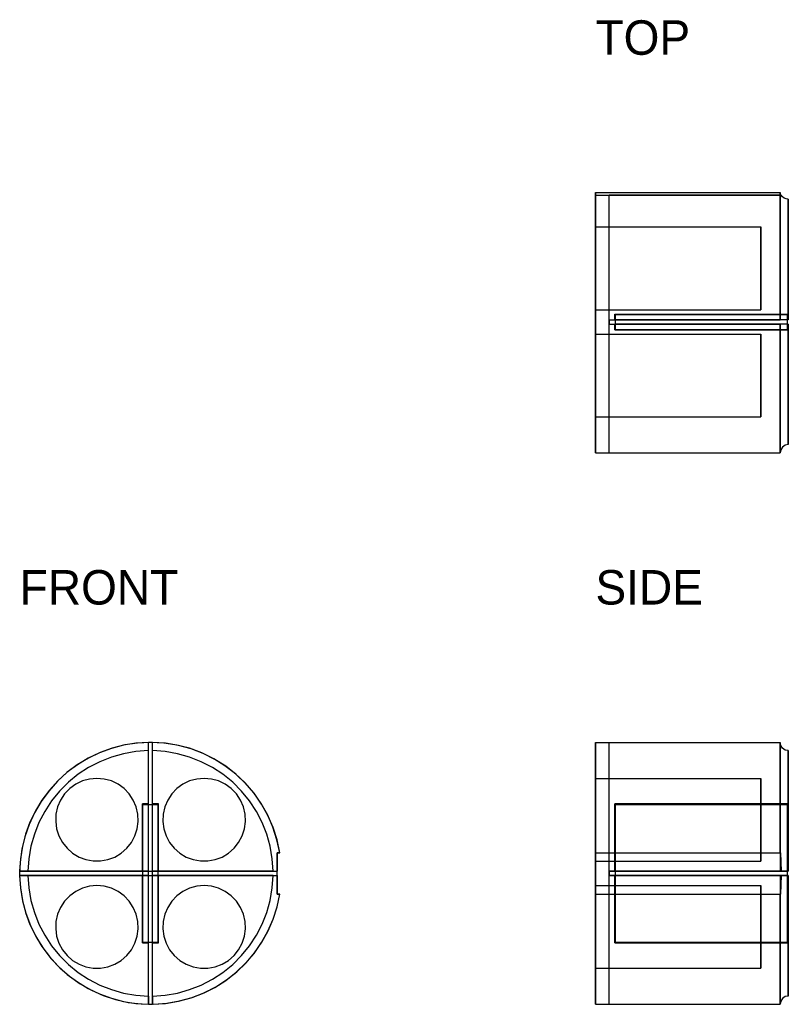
# Model space of a CAD drawing. Header units: metres. Extents: x -19 to 187, y -19 to 124.
# Tile 1 of 2: x -19 to 93, y -19 to 124. Entities that reach past the tile are written whole.
import ezdxf

# ---------------------------------------------------------------- set-up
doc = ezdxf.new("R2010")
doc.units = ezdxf.units.M
for name, color, linetype in [('HIDDEN', 8, 'Continuous'), ('TEXT', 3, 'Continuous'), ('VISIBLE', 7, 'Continuous')]:
    doc.layers.add(name, color=color, linetype=linetype)

msp = doc.modelspace()

# ---------------------------------------------------------------- linework, layer by layer
at = {"layer": 'HIDDEN'}
for points in [[(64.6, 98.76), (91.4, 98.76)], [(64.6, 61), (64.6, 61.43), (64.6, 62.7), (64.6, 64.75), (64.6, 67.49), (64.6, 70.8), (64.6, 74.52), (64.6, 78.5), (64.6, 82.53), (64.6, 86.46), (64.6, 90.09), (64.6, 93.27), (64.6, 95.84), (64.6, 97.7), (64.6, 98.76)], [(64.6, 98.76), (64.6, 98.4)], [(64.6, 98.76), (64.6, 98.4)], [(91.4, 80.3), (91.4, 82.19), (91.4, 84.06), (91.4, 85.89), (91.4, 87.66), (91.4, 89.35), (91.4, 90.95), (91.4, 92.44), (91.4, 93.81), (91.4, 95.04), (91.4, 96.12), (91.4, 97.04), (91.4, 97.8), (91.4, 98.37), (91.4, 98.76)], [(91.45, 98.4), (91.4, 98.76)], [(64.6, 98.4), (91.45, 98.4)], [(64.6, 98.4), (91.45, 98.4)], [(66.6, 80.3), (66.6, 98.4)], [(91.4, 98.4), (66.6, 98.4)], [(91.56, 98.4), (66.6, 98.4)], [(66.6, 80.3), (66.6, 98.4)], [(91.56, 98.4), (91.45, 98.4)], [(92.6, 97.8), (92.29, 97.84), (92, 97.96), (91.75, 98.15), (91.56, 98.4)], [(92.6, 80.3), (92.6, 82.25), (92.6, 84.17), (92.6, 86.04), (92.6, 87.84), (92.6, 89.54), (92.6, 91.13), (92.6, 92.59), (92.6, 93.89), (92.6, 95.03), (92.6, 95.98), (92.6, 96.74), (92.6, 97.3), (92.6, 97.66), (92.6, 97.8)], [(92.6, 97.8), (92.6, 81.15)], [(92.6, 97.8), (92.6, 81.15)], [(64.6, 81.78), (64.6, 81.93), (64.6, 82.37), (64.6, 83.09), (64.6, 84.04), (64.6, 85.18), (64.6, 86.44), (64.6, 87.78), (64.6, 89.12), (64.6, 90.38), (64.6, 91.52), (64.6, 92.47), (64.6, 93.19), (64.6, 93.63), (64.6, 93.78)], [(64.6, 93.78), (64.6, 93.74), (64.6, 93.63), (64.6, 93.44), (64.6, 93.19), (64.6, 92.86), (64.6, 92.47), (64.6, 92.02), (64.6, 91.52), (64.6, 90.97), (64.6, 90.38), (64.6, 89.76), (64.6, 89.12), (64.6, 88.45), (64.6, 87.78)], [(64.6, 81.78), (64.6, 81.93), (64.6, 82.37), (64.6, 83.09), (64.6, 84.04), (64.6, 85.18), (64.6, 86.44), (64.6, 87.78), (64.6, 89.12), (64.6, 90.38), (64.6, 91.52), (64.6, 92.47), (64.6, 93.19), (64.6, 93.63), (64.6, 93.78)], [(64.6, 93.78), (64.6, 93.74), (64.6, 93.63), (64.6, 93.44), (64.6, 93.19), (64.6, 92.86), (64.6, 92.47), (64.6, 92.02), (64.6, 91.52), (64.6, 90.97), (64.6, 90.38), (64.6, 89.76), (64.6, 89.12), (64.6, 88.45), (64.6, 87.78)], [(64.6, 93.78), (88.6, 93.78)], [(64.6, 93.78), (88.6, 93.78)], [(88.6, 81.78), (88.6, 81.93), (88.6, 82.37), (88.6, 83.09), (88.6, 84.04), (88.6, 85.18), (88.6, 86.44), (88.6, 87.78), (88.6, 89.12), (88.6, 90.38), (88.6, 91.52), (88.6, 92.47), (88.6, 93.19), (88.6, 93.63), (88.6, 93.78)], [(88.6, 93.78), (88.6, 93.74), (88.6, 93.63), (88.6, 93.44), (88.6, 93.19), (88.6, 92.86), (88.6, 92.47), (88.6, 92.02), (88.6, 91.52), (88.6, 90.97), (88.6, 90.38), (88.6, 89.76), (88.6, 89.12), (88.6, 88.45), (88.6, 87.78)], [(88.6, 81.78), (88.6, 81.93), (88.6, 82.37), (88.6, 83.09), (88.6, 84.04), (88.6, 85.18), (88.6, 86.44), (88.6, 87.78), (88.6, 89.12), (88.6, 90.38), (88.6, 91.52), (88.6, 92.47), (88.6, 93.19), (88.6, 93.63), (88.6, 93.78)], [(88.6, 93.78), (88.6, 93.74), (88.6, 93.63), (88.6, 93.44), (88.6, 93.19), (88.6, 92.86), (88.6, 92.47), (88.6, 92.02), (88.6, 91.52), (88.6, 90.97), (88.6, 90.38), (88.6, 89.76), (88.6, 89.12), (88.6, 88.45), (88.6, 87.78)], [(64.6, 87.78), (64.6, 87.11), (64.6, 86.44), (64.6, 85.8), (64.6, 85.18), (64.6, 84.59), (64.6, 84.04), (64.6, 83.54), (64.6, 83.09), (64.6, 82.7), (64.6, 82.37), (64.6, 82.12), (64.6, 81.93), (64.6, 81.82), (64.6, 81.78)], [(64.6, 87.78), (64.6, 87.11), (64.6, 86.44), (64.6, 85.8), (64.6, 85.18), (64.6, 84.59), (64.6, 84.04), (64.6, 83.54), (64.6, 83.09), (64.6, 82.7), (64.6, 82.37), (64.6, 82.12), (64.6, 81.93), (64.6, 81.82), (64.6, 81.78)], [(88.6, 87.78), (88.6, 87.11), (88.6, 86.44), (88.6, 85.8), (88.6, 85.18), (88.6, 84.59), (88.6, 84.04), (88.6, 83.54), (88.6, 83.09), (88.6, 82.7), (88.6, 82.37), (88.6, 82.12), (88.6, 81.93), (88.6, 81.82), (88.6, 81.78)], [(88.6, 87.78), (88.6, 87.11), (88.6, 86.44), (88.6, 85.8), (88.6, 85.18), (88.6, 84.59), (88.6, 84.04), (88.6, 83.54), (88.6, 83.09), (88.6, 82.7), (88.6, 82.37), (88.6, 82.12), (88.6, 81.93), (88.6, 81.82), (88.6, 81.78)], [(64.6, 81.78), (88.6, 81.78)], [(64.6, 81.78), (88.6, 81.78)], [(66.6, 79.7), (66.6, 79.74), (66.6, 79.79), (66.6, 79.83), (66.6, 79.87), (66.6, 79.91), (66.6, 79.96), (66.6, 80), (66.6, 80.04), (66.6, 80.09), (66.6, 80.13), (66.6, 80.17), (66.6, 80.21), (66.6, 80.26), (66.6, 80.3)], [(66.6, 80.3), (91.4, 80.3)], [(66.6, 79.7), (66.6, 80.3)], [(66.6, 80.3), (67.4, 80.3)], [(66.6, 79.7), (66.6, 80.3)], [(66.6, 80.3), (67.4, 80.3)], [(67.4, 81.15), (92.6, 81.15)], [(67.4, 80.3), (67.4, 81.15)], [(67.4, 81.15), (67.4, 80.3)], [(67.4, 81.15), (92.6, 81.15)], [(67.4, 81.15), (92.6, 81.15)], [(67.4, 81.15), (67.4, 80.3)], [(67.4, 80.3), (67.4, 81.15)], [(67.4, 81.15), (92.6, 81.15)], [(92.6, 80.3), (67.4, 80.3)], [(92.6, 80.3), (67.4, 80.3)], [(67.5, 80.3), (67.5, 81.1)], [(67.5, 78.9), (67.5, 81.1)], [(67.5, 81.1), (92.5, 81.1)], [(67.5, 81.1), (92.5, 81.1)], [(92.6, 80.3), (92.14, 80.3), (91.75, 80.3), (91.49, 80.3), (91.4, 80.3)], [(92.5, 80.3), (92.5, 81.1)], [(92.5, 78.9), (92.5, 81.1)], [(92.6, 81.15), (92.6, 80.3)], [(92.6, 81.15), (92.6, 80.3)], [(66.6, 79.7), (91.4, 79.7)], [(66.6, 79.7), (67.4, 79.7)], [(66.6, 61), (66.6, 79.7)], [(66.6, 61), (66.6, 79.7)], [(66.6, 79.7), (67.4, 79.7)], [(67.4, 79.7), (67.4, 78.85)], [(67.4, 79.7), (67.4, 78.85)], [(92.6, 79.7), (67.4, 79.7)], [(92.6, 79.7), (67.4, 79.7)], [(67.4, 78.85), (67.4, 79.7)], [(67.4, 78.85), (67.4, 79.7)], [(67.4, 78.85), (92.6, 78.85)], [(67.4, 78.85), (92.6, 78.85)], [(67.4, 78.85), (92.6, 78.85)], [(67.4, 78.85), (92.6, 78.85)], [(67.5, 78.9), (67.5, 79.7)], [(67.5, 78.9), (92.5, 78.9)], [(67.5, 78.9), (92.5, 78.9)], [(91.4, 61), (91.4, 61.15), (91.4, 61.53), (91.4, 62.12), (91.4, 62.94), (91.4, 63.96), (91.4, 65.17), (91.4, 66.56), (91.4, 68.12), (91.4, 69.82), (91.4, 71.64), (91.4, 73.56), (91.4, 75.56), (91.4, 77.62), (91.4, 79.7)], [(92.6, 79.7), (92.14, 79.7), (91.75, 79.7), (91.49, 79.7), (91.4, 79.7)], [(92.5, 78.9), (92.5, 79.7)], [(92.6, 62.2), (92.6, 62.34), (92.6, 62.7), (92.6, 63.26), (92.6, 64.02), (92.6, 64.97), (92.6, 66.11), (92.6, 67.41), (92.6, 68.87), (92.6, 70.46), (92.6, 72.16), (92.6, 73.96), (92.6, 75.83), (92.6, 77.75), (92.6, 79.7)], [(92.6, 79.7), (92.6, 78.85)], [(92.6, 79.7), (92.6, 78.85)], [(92.6, 78.85), (92.6, 62.2)], [(92.6, 78.85), (92.6, 62.2)], [(64.6, 66.22), (64.6, 66.37), (64.6, 66.81), (64.6, 67.53), (64.6, 68.48), (64.6, 69.62), (64.6, 70.88), (64.6, 72.22), (64.6, 73.56), (64.6, 74.82), (64.6, 75.96), (64.6, 76.91), (64.6, 77.63), (64.6, 78.07), (64.6, 78.22)], [(64.6, 78.22), (64.6, 78.18), (64.6, 78.07), (64.6, 77.88), (64.6, 77.63), (64.6, 77.3), (64.6, 76.91), (64.6, 76.46), (64.6, 75.96), (64.6, 75.41), (64.6, 74.82), (64.6, 74.2), (64.6, 73.56), (64.6, 72.89), (64.6, 72.22)], [(64.6, 66.22), (64.6, 66.37), (64.6, 66.81), (64.6, 67.53), (64.6, 68.48), (64.6, 69.62), (64.6, 70.88), (64.6, 72.22), (64.6, 73.56), (64.6, 74.82), (64.6, 75.96), (64.6, 76.91), (64.6, 77.63), (64.6, 78.07), (64.6, 78.22)], [(64.6, 78.22), (64.6, 78.18), (64.6, 78.07), (64.6, 77.88), (64.6, 77.63), (64.6, 77.3), (64.6, 76.91), (64.6, 76.46), (64.6, 75.96), (64.6, 75.41), (64.6, 74.82), (64.6, 74.2), (64.6, 73.56), (64.6, 72.89), (64.6, 72.22)], [(64.6, 78.22), (88.6, 78.22)], [(64.6, 78.22), (88.6, 78.22)], [(88.6, 66.22), (88.6, 66.37), (88.6, 66.81), (88.6, 67.53), (88.6, 68.48), (88.6, 69.62), (88.6, 70.88), (88.6, 72.22), (88.6, 73.56), (88.6, 74.82), (88.6, 75.96), (88.6, 76.91), (88.6, 77.63), (88.6, 78.07), (88.6, 78.22)], [(88.6, 78.22), (88.6, 78.18), (88.6, 78.07), (88.6, 77.88), (88.6, 77.63), (88.6, 77.3), (88.6, 76.91), (88.6, 76.46), (88.6, 75.96), (88.6, 75.41), (88.6, 74.82), (88.6, 74.2), (88.6, 73.56), (88.6, 72.89), (88.6, 72.22)], [(88.6, 66.22), (88.6, 66.37), (88.6, 66.81), (88.6, 67.53), (88.6, 68.48), (88.6, 69.62), (88.6, 70.88), (88.6, 72.22), (88.6, 73.56), (88.6, 74.82), (88.6, 75.96), (88.6, 76.91), (88.6, 77.63), (88.6, 78.07), (88.6, 78.22)], [(88.6, 78.22), (88.6, 78.18), (88.6, 78.07), (88.6, 77.88), (88.6, 77.63), (88.6, 77.3), (88.6, 76.91), (88.6, 76.46), (88.6, 75.96), (88.6, 75.41), (88.6, 74.82), (88.6, 74.2), (88.6, 73.56), (88.6, 72.89), (88.6, 72.22)], [(64.6, 72.22), (64.6, 71.55), (64.6, 70.88), (64.6, 70.24), (64.6, 69.62), (64.6, 69.03), (64.6, 68.48), (64.6, 67.98), (64.6, 67.53), (64.6, 67.14), (64.6, 66.81), (64.6, 66.56), (64.6, 66.37), (64.6, 66.26), (64.6, 66.22)], [(64.6, 72.22), (64.6, 71.55), (64.6, 70.88), (64.6, 70.24), (64.6, 69.62), (64.6, 69.03), (64.6, 68.48), (64.6, 67.98), (64.6, 67.53), (64.6, 67.14), (64.6, 66.81), (64.6, 66.56), (64.6, 66.37), (64.6, 66.26), (64.6, 66.22)], [(88.6, 72.22), (88.6, 71.55), (88.6, 70.88), (88.6, 70.24), (88.6, 69.62), (88.6, 69.03), (88.6, 68.48), (88.6, 67.98), (88.6, 67.53), (88.6, 67.14), (88.6, 66.81), (88.6, 66.56), (88.6, 66.37), (88.6, 66.26), (88.6, 66.22)], [(88.6, 72.22), (88.6, 71.55), (88.6, 70.88), (88.6, 70.24), (88.6, 69.62), (88.6, 69.03), (88.6, 68.48), (88.6, 67.98), (88.6, 67.53), (88.6, 67.14), (88.6, 66.81), (88.6, 66.56), (88.6, 66.37), (88.6, 66.26), (88.6, 66.22)], [(64.6, 66.22), (88.6, 66.22)], [(64.6, 66.22), (88.6, 66.22)], [(66.6, 61), (66.6, 61), (66.6, 61), (66.6, 61), (66.6, 61), (66.6, 61), (66.6, 61), (66.6, 61), (66.6, 61), (66.6, 61), (66.6, 61), (66.6, 61), (66.6, 61), (66.6, 61), (66.6, 61)], [(66.6, 61), (91.4, 61)], [(0, 19), (-1.88, 18.91), (-3.74, 18.63), (-5.56, 18.17), (-7.33, 17.53), (-9.03, 16.72), (-10.63, 15.75), (-12.14, 14.62), (-13.52, 13.35), (-14.78, 11.94), (-15.88, 10.43), (-16.84, 8.8), (-17.62, 7.1), (-18.24, 5.32), (-18.68, 3.49), (-18.93, 1.63), (-19, -0.25), (-18.88, -2.13), (-18.58, -3.98), (-18.09, -5.8), (-17.43, -7.56), (-16.6, -9.24), (-15.6, -10.84), (-14.46, -12.33), (-13.17, -13.7), (-11.75, -14.93), (-10.22, -16.02), (-8.58, -16.95), (-6.87, -17.72), (-5.08, -18.31), (-3.25, -18.72), (-1.38, -18.95), (0.5, -18.99), (2.37, -18.85), (4.23, -18.52), (6.04, -18.02), (7.79, -17.33), (9.46, -16.48), (11.04, -15.46), (12.52, -14.29), (13.87, -12.99), (15.08, -11.55), (16.15, -10), (17.06, -8.36), (17.81, -6.63), (18.37, -4.84), (18.76, -3)], [(-0.3, 0.3), (-0.3, 19)], [(18.76, 3), (18.36, 4.87), (17.78, 6.7), (17.02, 8.46), (16.08, 10.13), (14.98, 11.69), (13.72, 13.14), (12.33, 14.46), (10.81, 15.62), (9.18, 16.63), (7.46, 17.47), (5.66, 18.14), (3.81, 18.61), (1.91, 18.9), (0, 19)], [(0.3, 0.3), (0.3, 19)], [(64.6, 3), (64.6, 4.87), (64.6, 6.7), (64.6, 8.46), (64.6, 10.13), (64.6, 11.69), (64.6, 13.14), (64.6, 14.46), (64.6, 15.62), (64.6, 16.63), (64.6, 17.47), (64.6, 18.14), (64.6, 18.61), (64.6, 18.9), (64.6, 19)], [(66.6, 19), (91.4, 19)], [(66.6, 19), (66.6, 19), (66.6, 19), (66.6, 19), (66.6, 19), (66.6, 19), (66.6, 19), (66.6, 19), (66.6, 19), (66.6, 19), (66.6, 19), (66.6, 19), (66.6, 19), (66.6, 19), (66.6, 19)], [(66.6, 0.3), (66.6, 19)], [(66.6, 0.3), (66.6, 19)], [(91.4, 3), (91.4, 4.85), (91.4, 6.66), (91.4, 8.4), (91.4, 10.05), (91.4, 11.61), (91.4, 13.05), (91.4, 14.36), (91.4, 15.53), (91.4, 16.54), (91.4, 17.39), (91.4, 18.06), (91.4, 18.56), (91.4, 18.87), (91.4, 19)], [(92.6, 10.1), (92.6, 17.8)], [(92.6, 0.3), (92.6, 2.25), (92.6, 4.17), (92.6, 6.04), (92.6, 7.84), (92.6, 9.54), (92.6, 11.13), (92.6, 12.59), (92.6, 13.89), (92.6, 15.03), (92.6, 15.98), (92.6, 16.74), (92.6, 17.3), (92.6, 17.66), (92.6, 17.8)], [(92.6, 10.1), (92.6, 17.8)], [(-7.78, 13.78), (-8.85, 13.68), (-9.89, 13.4), (-10.86, 12.93), (-11.73, 12.3), (-12.47, 11.52), (-13.06, 10.62), (-13.49, 9.63), (-13.73, 8.59), (-13.77, 7.51), (-13.63, 6.44), (-13.3, 5.42), (-12.79, 4.47), (-12.12, 3.63), (-11.31, 2.93), (-10.38, 2.37), (-9.38, 2), (-8.32, 1.8), (-7.24, 1.8), (-6.18, 2), (-5.18, 2.37), (-4.25, 2.93), (-3.44, 3.63), (-2.77, 4.47), (-2.26, 5.42), (-1.93, 6.44), (-1.79, 7.51), (-1.83, 8.59), (-2.07, 9.63), (-2.5, 10.62), (-3.09, 11.52), (-3.83, 12.3), (-4.7, 12.93), (-5.67, 13.4), (-6.71, 13.68), (-7.78, 13.78)], [(-7.78, 13.78), (-8.85, 13.68), (-9.89, 13.4), (-10.86, 12.93), (-11.73, 12.3), (-12.47, 11.52), (-13.06, 10.62), (-13.49, 9.63), (-13.73, 8.59), (-13.77, 7.51), (-13.63, 6.44), (-13.3, 5.42), (-12.79, 4.47), (-12.12, 3.63), (-11.31, 2.93), (-10.38, 2.37), (-9.38, 2), (-8.32, 1.8), (-7.24, 1.8), (-6.18, 2), (-5.18, 2.37), (-4.25, 2.93), (-3.44, 3.63), (-2.77, 4.47), (-2.26, 5.42), (-1.93, 6.44), (-1.79, 7.51), (-1.83, 8.59), (-2.07, 9.63), (-2.5, 10.62), (-3.09, 11.52), (-3.83, 12.3), (-4.7, 12.93), (-5.67, 13.4), (-6.71, 13.68), (-7.78, 13.78)], [(7.78, 13.78), (6.71, 13.68), (5.67, 13.4), (4.7, 12.93), (3.83, 12.3), (3.09, 11.52), (2.5, 10.62), (2.07, 9.63), (1.83, 8.59), (1.79, 7.51), (1.93, 6.44), (2.26, 5.42), (2.77, 4.47), (3.44, 3.63), (4.25, 2.93), (5.18, 2.37), (6.18, 2), (7.24, 1.8), (8.32, 1.8), (9.38, 2), (10.38, 2.37), (11.31, 2.93), (12.12, 3.63), (12.79, 4.47), (13.3, 5.42), (13.63, 6.44), (13.77, 7.51), (13.73, 8.59), (13.49, 9.63), (13.06, 10.62), (12.47, 11.52), (11.73, 12.3), (10.86, 12.93), (9.89, 13.4), (8.85, 13.68), (7.78, 13.78)], [(7.78, 13.78), (6.71, 13.68), (5.67, 13.4), (4.7, 12.93), (3.83, 12.3), (3.09, 11.52), (2.5, 10.62), (2.07, 9.63), (1.83, 8.59), (1.79, 7.51), (1.93, 6.44), (2.26, 5.42), (2.77, 4.47), (3.44, 3.63), (4.25, 2.93), (5.18, 2.37), (6.18, 2), (7.24, 1.8), (8.32, 1.8), (9.38, 2), (10.38, 2.37), (11.31, 2.93), (12.12, 3.63), (12.79, 4.47), (13.3, 5.42), (13.63, 6.44), (13.77, 7.51), (13.73, 8.59), (13.49, 9.63), (13.06, 10.62), (12.47, 11.52), (11.73, 12.3), (10.86, 12.93), (9.89, 13.4), (8.85, 13.68), (7.78, 13.78)], [(64.6, 13.78), (64.6, 13.63), (64.6, 13.19), (64.6, 12.47), (64.6, 11.52), (64.6, 10.38), (64.6, 9.12), (64.6, 7.78), (64.6, 6.44), (64.6, 5.18), (64.6, 4.04), (64.6, 3.09), (64.6, 2.37), (64.6, 1.93), (64.6, 1.78)], [(64.6, 1.78), (64.6, 1.93), (64.6, 2.37), (64.6, 3.09), (64.6, 4.04), (64.6, 5.18), (64.6, 6.44), (64.6, 7.78), (64.6, 9.12), (64.6, 10.38), (64.6, 11.52), (64.6, 12.47), (64.6, 13.19), (64.6, 13.63), (64.6, 13.78)], [(64.6, 13.78), (64.6, 13.63), (64.6, 13.19), (64.6, 12.47), (64.6, 11.52), (64.6, 10.38), (64.6, 9.12), (64.6, 7.78), (64.6, 6.44), (64.6, 5.18), (64.6, 4.04), (64.6, 3.09), (64.6, 2.37), (64.6, 1.93), (64.6, 1.78)], [(64.6, 1.78), (64.6, 1.93), (64.6, 2.37), (64.6, 3.09), (64.6, 4.04), (64.6, 5.18), (64.6, 6.44), (64.6, 7.78), (64.6, 9.12), (64.6, 10.38), (64.6, 11.52), (64.6, 12.47), (64.6, 13.19), (64.6, 13.63), (64.6, 13.78)], [(64.6, 13.78), (88.6, 13.78)], [(64.6, 13.78), (88.6, 13.78)], [(88.6, 13.78), (88.6, 13.63), (88.6, 13.19), (88.6, 12.47), (88.6, 11.52), (88.6, 10.38), (88.6, 9.12), (88.6, 7.78), (88.6, 6.44), (88.6, 5.18), (88.6, 4.04), (88.6, 3.09), (88.6, 2.37), (88.6, 1.93), (88.6, 1.78)], [(88.6, 1.78), (88.6, 1.93), (88.6, 2.37), (88.6, 3.09), (88.6, 4.04), (88.6, 5.18), (88.6, 6.44), (88.6, 7.78), (88.6, 9.12), (88.6, 10.38), (88.6, 11.52), (88.6, 12.47), (88.6, 13.19), (88.6, 13.63), (88.6, 13.78)], [(88.6, 13.78), (88.6, 13.63), (88.6, 13.19), (88.6, 12.47), (88.6, 11.52), (88.6, 10.38), (88.6, 9.12), (88.6, 7.78), (88.6, 6.44), (88.6, 5.18), (88.6, 4.04), (88.6, 3.09), (88.6, 2.37), (88.6, 1.93), (88.6, 1.78)], [(88.6, 1.78), (88.6, 1.93), (88.6, 2.37), (88.6, 3.09), (88.6, 4.04), (88.6, 5.18), (88.6, 6.44), (88.6, 7.78), (88.6, 9.12), (88.6, 10.38), (88.6, 11.52), (88.6, 12.47), (88.6, 13.19), (88.6, 13.63), (88.6, 13.78)], [(-1.15, 10.1), (-0.3, 10.1)], [(-1.15, 0.3), (-1.15, 10.1)], [(-1.1, -10), (-1.1, 10)], [(-1.1, 10), (1.1, 10)], [(-0.3, 0.3), (-0.3, 10)], [(0.3, 10.1), (1.15, 10.1)], [(0.3, 0.3), (0.3, 10)], [(1.1, -10), (1.1, 10)], [(1.15, 0.3), (1.15, 10.1)], [(67.4, 0.3), (67.4, 10.1)], [(92.6, 10.1), (67.4, 10.1)], [(67.4, 0.3), (67.4, 10.1)], [(67.4, 10.1), (92.6, 10.1)], [(67.4, 0.3), (67.4, 10.1)], [(92.6, 10.1), (67.4, 10.1)], [(67.4, 0.3), (67.4, 10.1)], [(67.4, 10.1), (92.6, 10.1)], [(67.5, 0.3), (67.5, 10)], [(67.5, -10), (67.5, 10)], [(67.5, 10), (92.5, 10)], [(67.5, 10), (92.5, 10)], [(92.5, 0.3), (92.5, 10)], [(92.5, -10), (92.5, 10)], [(92.6, 0.3), (92.6, 10.1)], [(92.6, 0.3), (92.6, 10.1)], [(18.76, 3), (18.4, 3)], [(18.4, -3), (18.4, 3)], [(64.6, -3), (64.6, 3)], [(64.6, 3), (91.4, 3)], [(64.6, 3), (91.45, 3)], [(91.45, 3), (91.4, 3)], [(91.45, 3), (91.56, 0.3)], [(64.6, 1.78), (88.6, 1.78)], [(64.6, 1.78), (88.6, 1.78)], [(-19, 0.3), (-0.3, 0.3)], [(-0.3, 0.3), (-1.1, 0.3)], [(-0.3, -0.3), (-0.3, 0.3)], [(-0.3, 0.3), (0.3, 0.3)], [(0.3, -0.3), (0.3, 0.3)], [(0.3, 0.3), (18.4, 0.3)], [(1.1, 0.3), (0.3, 0.3)], [(66.6, 0.3), (67.4, 0.3)], [(66.6, -0.3), (66.6, 0.3)], [(66.6, -0.3), (66.6, 0.3)], [(66.6, -0.3), (66.6, 0.3)], [(91.56, 0.3), (66.6, 0.3)], [(66.6, 0.3), (67.4, 0.3)], [(67.4, 0.3), (92.6, 0.3)], [(67.4, 0.3), (92.6, 0.3)], [(92.6, 0.3), (92, 0.3), (91.75, 0.3), (91.56, 0.3)], [(-19, -0.3), (-0.3, -0.3)], [(-1.15, -10.1), (-1.15, -0.3)], [(-0.3, -0.3), (-1.1, -0.3)], [(-0.3, -10), (-0.3, -0.3)], [(-0.3, -19), (-0.3, -0.3)], [(-0.3, -0.3), (0.3, -0.3)], [(0.3, -19), (0.3, -0.3)], [(0.3, -10), (0.3, -0.3)], [(1.1, -0.3), (0.3, -0.3)], [(0.3, -0.3), (18.4, -0.3)], [(1.15, -10.1), (1.15, -0.3)], [(66.6, -0.3), (67.4, -0.3)], [(66.6, -19), (66.6, -0.3)], [(66.6, -19), (66.6, -0.3)], [(66.6, -0.3), (67.4, -0.3)], [(91.56, -0.3), (66.6, -0.3)], [(67.4, -0.3), (92.6, -0.3)], [(67.4, -10.1), (67.4, -0.3)], [(67.4, -10.1), (67.4, -0.3)], [(67.4, -10.1), (67.4, -0.3)], [(67.4, -10.1), (67.4, -0.3)], [(67.4, -0.3), (92.6, -0.3)], [(67.5, -10), (67.5, -0.3)], [(91.56, -0.3), (91.45, -3)], [(92.6, -0.3), (92, -0.3), (91.75, -0.3), (91.56, -0.3)], [(92.5, -10), (92.5, -0.3)], [(92.6, -17.8), (92.6, -17.66), (92.6, -17.3), (92.6, -16.74), (92.6, -15.98), (92.6, -15.03), (92.6, -13.89), (92.6, -12.59), (92.6, -11.13), (92.6, -9.54), (92.6, -7.84), (92.6, -6.04), (92.6, -4.17), (92.6, -2.25), (92.6, -0.3)], [(92.6, -10.1), (92.6, -0.3)], [(92.6, -10.1), (92.6, -0.3)], [(-7.78, -1.78), (-8.85, -1.88), (-9.89, -2.16), (-10.86, -2.63), (-11.73, -3.26), (-12.47, -4.04), (-13.06, -4.94), (-13.49, -5.93), (-13.73, -6.97), (-13.77, -8.05), (-13.63, -9.12), (-13.3, -10.14), (-12.79, -11.09), (-12.12, -11.93), (-11.31, -12.63), (-10.38, -13.19), (-9.38, -13.56), (-8.32, -13.76), (-7.24, -13.76), (-6.18, -13.56), (-5.18, -13.19), (-4.25, -12.63), (-3.44, -11.93), (-2.77, -11.09), (-2.26, -10.14), (-1.93, -9.12), (-1.79, -8.05), (-1.83, -6.97), (-2.07, -5.93), (-2.5, -4.94), (-3.09, -4.04), (-3.83, -3.26), (-4.7, -2.63), (-5.67, -2.16), (-6.71, -1.88), (-7.78, -1.78)], [(-7.78, -1.78), (-8.85, -1.88), (-9.89, -2.16), (-10.86, -2.63), (-11.73, -3.26), (-12.47, -4.04), (-13.06, -4.94), (-13.49, -5.93), (-13.73, -6.97), (-13.77, -8.05), (-13.63, -9.12), (-13.3, -10.14), (-12.79, -11.09), (-12.12, -11.93), (-11.31, -12.63), (-10.38, -13.19), (-9.38, -13.56), (-8.32, -13.76), (-7.24, -13.76), (-6.18, -13.56), (-5.18, -13.19), (-4.25, -12.63), (-3.44, -11.93), (-2.77, -11.09), (-2.26, -10.14), (-1.93, -9.12), (-1.79, -8.05), (-1.83, -6.97), (-2.07, -5.93), (-2.5, -4.94), (-3.09, -4.04), (-3.83, -3.26), (-4.7, -2.63), (-5.67, -2.16), (-6.71, -1.88), (-7.78, -1.78)], [(7.78, -1.78), (6.71, -1.88), (5.67, -2.16), (4.7, -2.63), (3.83, -3.26), (3.09, -4.04), (2.5, -4.94), (2.07, -5.93), (1.83, -6.97), (1.79, -8.05), (1.93, -9.12), (2.26, -10.14), (2.77, -11.09), (3.44, -11.93), (4.25, -12.63), (5.18, -13.19), (6.18, -13.56), (7.24, -13.76), (8.32, -13.76), (9.38, -13.56), (10.38, -13.19), (11.31, -12.63), (12.12, -11.93), (12.79, -11.09), (13.3, -10.14), (13.63, -9.12), (13.77, -8.05), (13.73, -6.97), (13.49, -5.93), (13.06, -4.94), (12.47, -4.04), (11.73, -3.26), (10.86, -2.63), (9.89, -2.16), (8.85, -1.88), (7.78, -1.78)], [(7.78, -1.78), (6.71, -1.88), (5.67, -2.16), (4.7, -2.63), (3.83, -3.26), (3.09, -4.04), (2.5, -4.94), (2.07, -5.93), (1.83, -6.97), (1.79, -8.05), (1.93, -9.12), (2.26, -10.14), (2.77, -11.09), (3.44, -11.93), (4.25, -12.63), (5.18, -13.19), (6.18, -13.56), (7.24, -13.76), (8.32, -13.76), (9.38, -13.56), (10.38, -13.19), (11.31, -12.63), (12.12, -11.93), (12.79, -11.09), (13.3, -10.14), (13.63, -9.12), (13.77, -8.05), (13.73, -6.97), (13.49, -5.93), (13.06, -4.94), (12.47, -4.04), (11.73, -3.26), (10.86, -2.63), (9.89, -2.16), (8.85, -1.88), (7.78, -1.78)], [(64.6, -1.78), (64.6, -1.93), (64.6, -2.37), (64.6, -3.09), (64.6, -4.04), (64.6, -5.18), (64.6, -6.44), (64.6, -7.78), (64.6, -9.12), (64.6, -10.38), (64.6, -11.52), (64.6, -12.47), (64.6, -13.19), (64.6, -13.63), (64.6, -13.78)], [(64.6, -13.78), (64.6, -13.63), (64.6, -13.19), (64.6, -12.47), (64.6, -11.52), (64.6, -10.38), (64.6, -9.12), (64.6, -7.78), (64.6, -6.44), (64.6, -5.18), (64.6, -4.04), (64.6, -3.09), (64.6, -2.37), (64.6, -1.93), (64.6, -1.78)], [(64.6, -1.78), (64.6, -1.93), (64.6, -2.37), (64.6, -3.09), (64.6, -4.04), (64.6, -5.18), (64.6, -6.44), (64.6, -7.78), (64.6, -9.12), (64.6, -10.38), (64.6, -11.52), (64.6, -12.47), (64.6, -13.19), (64.6, -13.63), (64.6, -13.78)], [(64.6, -13.78), (64.6, -13.63), (64.6, -13.19), (64.6, -12.47), (64.6, -11.52), (64.6, -10.38), (64.6, -9.12), (64.6, -7.78), (64.6, -6.44), (64.6, -5.18), (64.6, -4.04), (64.6, -3.09), (64.6, -2.37), (64.6, -1.93), (64.6, -1.78)], [(64.6, -1.78), (88.6, -1.78)], [(64.6, -1.78), (88.6, -1.78)], [(88.6, -1.78), (88.6, -1.93), (88.6, -2.37), (88.6, -3.09), (88.6, -4.04), (88.6, -5.18), (88.6, -6.44), (88.6, -7.78), (88.6, -9.12), (88.6, -10.38), (88.6, -11.52), (88.6, -12.47), (88.6, -13.19), (88.6, -13.63), (88.6, -13.78)], [(88.6, -13.78), (88.6, -13.63), (88.6, -13.19), (88.6, -12.47), (88.6, -11.52), (88.6, -10.38), (88.6, -9.12), (88.6, -7.78), (88.6, -6.44), (88.6, -5.18), (88.6, -4.04), (88.6, -3.09), (88.6, -2.37), (88.6, -1.93), (88.6, -1.78)], [(88.6, -1.78), (88.6, -1.93), (88.6, -2.37), (88.6, -3.09), (88.6, -4.04), (88.6, -5.18), (88.6, -6.44), (88.6, -7.78), (88.6, -9.12), (88.6, -10.38), (88.6, -11.52), (88.6, -12.47), (88.6, -13.19), (88.6, -13.63), (88.6, -13.78)], [(88.6, -13.78), (88.6, -13.63), (88.6, -13.19), (88.6, -12.47), (88.6, -11.52), (88.6, -10.38), (88.6, -9.12), (88.6, -7.78), (88.6, -6.44), (88.6, -5.18), (88.6, -4.04), (88.6, -3.09), (88.6, -2.37), (88.6, -1.93), (88.6, -1.78)], [(18.76, -3), (18.4, -3)], [(64.6, -3), (91.4, -3)], [(64.6, -19), (64.6, -18.9), (64.6, -18.61), (64.6, -18.14), (64.6, -17.47), (64.6, -16.63), (64.6, -15.62), (64.6, -14.46), (64.6, -13.14), (64.6, -11.69), (64.6, -10.13), (64.6, -8.46), (64.6, -6.7), (64.6, -4.87), (64.6, -3)], [(64.6, -3), (91.45, -3)], [(91.4, -19), (91.4, -18.87), (91.4, -18.56), (91.4, -18.06), (91.4, -17.39), (91.4, -16.54), (91.4, -15.53), (91.4, -14.36), (91.4, -13.05), (91.4, -11.61), (91.4, -10.05), (91.4, -8.4), (91.4, -6.66), (91.4, -4.85), (91.4, -3)], [(91.45, -3), (91.4, -3)], [(-1.15, -10.1), (-0.3, -10.1)], [(-1.1, -10), (1.1, -10)], [(0.3, -10.1), (1.15, -10.1)], [(92.6, -10.1), (67.4, -10.1)], [(92.6, -10.1), (67.4, -10.1)], [(67.4, -10.1), (92.6, -10.1)], [(67.4, -10.1), (92.6, -10.1)], [(67.5, -10), (92.5, -10)], [(67.5, -10), (92.5, -10)], [(92.6, -17.8), (92.6, -10.1)], [(92.6, -17.8), (92.6, -10.1)], [(64.6, -13.78), (88.6, -13.78)], [(64.6, -13.78), (88.6, -13.78)], [(66.6, -19), (66.6, -19), (66.6, -19), (66.6, -19), (66.6, -19), (66.6, -19), (66.6, -19), (66.6, -19), (66.6, -19), (66.6, -19), (66.6, -19), (66.6, -19), (66.6, -19), (66.6, -19), (66.6, -19)], [(66.6, -19), (91.4, -19)]]:
    msp.add_lwpolyline(points, dxfattribs=at)
at = {"layer": 'VISIBLE'}
for points in [[(64.6, 98.76), (64.6, 98.36), (64.6, 97.78), (64.6, 97.02), (64.6, 96.08), (64.6, 94.98), (64.6, 93.72), (64.6, 92.33), (64.6, 90.81), (64.6, 89.18), (64.6, 87.46), (64.6, 85.66), (64.6, 83.81), (64.6, 81.91), (64.6, 80)], [(64.6, 98.76), (91.4, 98.76)], [(91.4, 98.76), (91.4, 98.37), (91.4, 97.8), (91.4, 97.04), (91.4, 96.12), (91.4, 95.04), (91.4, 93.81), (91.4, 92.44), (91.4, 90.95), (91.4, 89.35), (91.4, 87.66), (91.4, 85.89), (91.4, 84.06), (91.4, 82.19), (91.4, 80.3)], [(91.45, 98.4), (91.4, 98.76)], [(91.56, 98.4), (91.4, 98.4)], [(91.45, 98.4), (91.56, 98.4)], [(92.6, 97.8), (92.29, 97.84), (92, 97.96), (91.75, 98.15), (91.56, 98.4)], [(92.6, 97.8), (92.6, 97.66), (92.6, 97.3), (92.6, 96.74), (92.6, 95.98), (92.6, 95.03), (92.6, 93.89), (92.6, 92.59), (92.6, 91.13), (92.6, 89.54), (92.6, 87.84), (92.6, 86.04), (92.6, 84.17), (92.6, 82.25), (92.6, 80.3)], [(64.6, 80), (64.6, 77.87), (64.6, 75.77), (64.6, 73.72), (64.6, 71.76), (64.6, 69.89), (64.6, 68.15), (64.6, 66.56), (64.6, 65.15), (64.6, 63.91), (64.6, 62.88), (64.6, 62.07), (64.6, 61.48), (64.6, 61.12), (64.6, 61)], [(66.6, 80.3), (91.4, 80.3)], [(66.6, 80.3), (66.6, 80.28), (66.6, 80.26), (66.6, 80.24), (66.6, 80.21), (66.6, 80.19), (66.6, 80.17), (66.6, 80.15), (66.6, 80.13), (66.6, 80.11), (66.6, 80.09), (66.6, 80.06), (66.6, 80.04), (66.6, 80.02), (66.6, 80)], [(66.6, 80), (66.6, 79.98), (66.6, 79.96), (66.6, 79.94), (66.6, 79.91), (66.6, 79.89), (66.6, 79.87), (66.6, 79.85), (66.6, 79.83), (66.6, 79.81), (66.6, 79.79), (66.6, 79.76), (66.6, 79.74), (66.6, 79.72), (66.6, 79.7)], [(67.5, 79.7), (67.5, 80.3)], [(92.6, 80.3), (92.14, 80.3), (91.75, 80.3), (91.49, 80.3), (91.4, 80.3)], [(92.5, 79.7), (92.5, 80.3)], [(66.6, 79.7), (91.4, 79.7)], [(91.4, 79.7), (91.4, 77.62), (91.4, 75.56), (91.4, 73.56), (91.4, 71.64), (91.4, 69.82), (91.4, 68.12), (91.4, 66.56), (91.4, 65.17), (91.4, 63.96), (91.4, 62.94), (91.4, 62.12), (91.4, 61.53), (91.4, 61.15), (91.4, 61)], [(92.6, 79.7), (92.14, 79.7), (91.75, 79.7), (91.49, 79.7), (91.4, 79.7)], [(92.6, 79.7), (92.6, 77.75), (92.6, 75.83), (92.6, 73.96), (92.6, 72.16), (92.6, 70.46), (92.6, 68.87), (92.6, 67.41), (92.6, 66.11), (92.6, 64.97), (92.6, 64.02), (92.6, 63.26), (92.6, 62.7), (92.6, 62.34), (92.6, 62.2)], [(92.6, 62.2), (92.14, 62.11), (91.75, 61.85), (91.49, 61.46), (91.4, 61)], [(92.6, 62.2), (92.14, 62.11), (91.75, 61.85), (91.49, 61.46), (91.4, 61)], [(64.6, 61), (66.6, 61)], [(66.6, 61), (91.4, 61)], [(66.6, 61), (66.6, 61), (66.6, 61), (66.6, 61), (66.6, 61), (66.6, 61), (66.6, 61), (66.6, 61), (66.6, 61), (66.6, 61), (66.6, 61), (66.6, 61), (66.6, 61), (66.6, 61), (66.6, 61)], [(-0.3, 19), (-2.12, 18.88), (-3.93, 18.59), (-5.69, 18.13), (-7.41, 17.5), (-9.06, 16.7), (-10.62, 15.76), (-12.08, 14.66), (-13.44, 13.44), (-14.66, 12.08), (-15.76, 10.62), (-16.7, 9.06), (-17.5, 7.41), (-18.13, 5.69), (-18.59, 3.93), (-18.88, 2.12), (-19, 0.3)], [(0, 19), (-0.3, 19)], [(-0.3, 17.8), (-0.3, 17.89), (-0.3, 18.15), (-0.3, 18.54), (-0.3, 19)], [(0.3, 19), (0, 19)], [(18.76, 3), (18.37, 4.85), (17.8, 6.66), (17.04, 8.4), (16.12, 10.05), (15.04, 11.61), (13.81, 13.05), (12.44, 14.36), (10.95, 15.53), (9.35, 16.54), (7.66, 17.39), (5.89, 18.06), (4.06, 18.56), (2.19, 18.87), (0.3, 19)], [(0.3, 17.8), (0.3, 17.89), (0.3, 18.15), (0.3, 18.54), (0.3, 19)], [(64.6, 19), (64.6, 18.52), (64.6, 17.12), (64.6, 14.85), (64.6, 11.85), (64.6, 8.24), (64.6, 4.23), (64.6, 0), (64.6, -4.23), (64.6, -8.24), (64.6, -11.85), (64.6, -14.85), (64.6, -17.12), (64.6, -18.52), (64.6, -19)], [(64.6, 19), (66.6, 19)], [(66.6, 19), (66.6, 19), (66.6, 19), (66.6, 19), (66.6, 19), (66.6, 19), (66.6, 19), (66.6, 19), (66.6, 19), (66.6, 19), (66.6, 19), (66.6, 19), (66.6, 19), (66.6, 19), (66.6, 19)], [(66.6, 19), (91.4, 19)], [(91.4, 19), (91.4, 18.85), (91.4, 18.47), (91.4, 17.88), (91.4, 17.06), (91.4, 16.04), (91.4, 14.83), (91.4, 13.44), (91.4, 11.88), (91.4, 10.18), (91.4, 8.36), (91.4, 6.44), (91.4, 4.44), (91.4, 2.38), (91.4, 0.3)], [(92.6, 17.8), (92.14, 17.89), (91.75, 18.15), (91.49, 18.54), (91.4, 19)], [(92.6, 17.8), (92.14, 17.89), (91.75, 18.15), (91.49, 18.54), (91.4, 19)], [(-0.3, 17.8), (-2.12, 17.67), (-3.92, 17.36), (-5.67, 16.87), (-7.37, 16.2), (-8.99, 15.37), (-10.51, 14.37), (-11.93, 13.21), (-13.21, 11.93), (-14.37, 10.51), (-15.37, 8.99), (-16.2, 7.37), (-16.87, 5.67), (-17.36, 3.92), (-17.67, 2.12), (-17.8, 0.3)], [(-0.3, 10.1), (-0.3, 17.8)], [(17.8, 0.3), (17.67, 2.12), (17.36, 3.92), (16.87, 5.67), (16.2, 7.37), (15.37, 8.99), (14.37, 10.51), (13.21, 11.93), (11.93, 13.21), (10.51, 14.37), (8.99, 15.37), (7.37, 16.2), (5.67, 16.87), (3.92, 17.36), (2.12, 17.67), (0.3, 17.8)], [(0.3, 10.1), (0.3, 17.8)], [(92.6, 17.8), (92.6, 17.66), (92.6, 17.3), (92.6, 16.74), (92.6, 15.98), (92.6, 15.03), (92.6, 13.89), (92.6, 12.59), (92.6, 11.13), (92.6, 9.54), (92.6, 7.84), (92.6, 6.04), (92.6, 4.17), (92.6, 2.25), (92.6, 0.3)], [(-0.3, 10.1), (-1.15, 10.1)], [(-1.15, 0.3), (-1.15, 10.1)], [(-1.1, -10), (-1.1, 10)], [(-1.1, 10), (1.1, 10)], [(-0.3, 10), (-0.3, 10.1)], [(0.3, 10), (0.3, 10.1)], [(1.15, 10.1), (0.3, 10.1)], [(1.1, -10), (1.1, 10)], [(1.15, 0.3), (1.15, 10.1)], [(18.4, 3), (18.4, 0.3)], [(18.4, 3), (18.76, 3)], [(-19, 0.3), (-19, -0.3)], [(-17.8, 0.3), (-17.89, 0.3), (-18.15, 0.3), (-18.54, 0.3), (-19, 0.3)], [(-1.15, 0.3), (-17.8, 0.3)], [(-1.1, 0.3), (-1.15, 0.3)], [(1.15, 0.3), (1.1, 0.3)], [(17.8, 0.3), (1.15, 0.3)], [(17.8, 0.3), (17.84, 0.3), (17.96, 0.3), (18.15, 0.3), (18.4, 0.3)], [(18.4, -0.3), (18.4, 0.3)], [(66.6, 0.3), (91.4, 0.3)], [(66.6, 0.3), (66.6, 0.26), (66.6, 0.21), (66.6, 0.17), (66.6, 0.13), (66.6, 0.09), (66.6, 0.04), (66.6, 0), (66.6, -0.04), (66.6, -0.09), (66.6, -0.13), (66.6, -0.17), (66.6, -0.21), (66.6, -0.26), (66.6, -0.3)], [(67.5, -0.3), (67.5, 0.3)], [(92.6, 0.3), (92.14, 0.3), (91.75, 0.3), (91.49, 0.3), (91.4, 0.3)], [(92.5, -0.3), (92.5, 0.3)], [(-19, -0.3), (-18.88, -2.12), (-18.59, -3.93), (-18.13, -5.69), (-17.5, -7.41), (-16.7, -9.06), (-15.76, -10.62), (-14.66, -12.08), (-13.44, -13.44), (-12.08, -14.66), (-10.62, -15.76), (-9.06, -16.7), (-7.41, -17.5), (-5.69, -18.13), (-3.93, -18.59), (-2.12, -18.88), (-0.3, -19)], [(-17.8, -0.3), (-17.89, -0.3), (-18.15, -0.3), (-18.54, -0.3), (-19, -0.3)], [(-1.15, -0.3), (-17.8, -0.3)], [(-17.8, -0.3), (-17.67, -2.12), (-17.36, -3.92), (-16.87, -5.67), (-16.2, -7.37), (-15.37, -8.99), (-14.37, -10.51), (-13.21, -11.93), (-11.93, -13.21), (-10.51, -14.37), (-8.99, -15.37), (-7.37, -16.2), (-5.67, -16.87), (-3.92, -17.36), (-2.12, -17.67), (-0.3, -17.8)], [(-1.1, -0.3), (-1.15, -0.3)], [(-1.15, -10.1), (-1.15, -0.3)], [(0.3, -17.8), (2.12, -17.67), (3.92, -17.36), (5.67, -16.87), (7.37, -16.2), (8.99, -15.37), (10.51, -14.37), (11.93, -13.21), (13.21, -11.93), (14.37, -10.51), (15.37, -8.99), (16.2, -7.37), (16.87, -5.67), (17.36, -3.92), (17.67, -2.12), (17.8, -0.3)], [(1.15, -0.3), (1.1, -0.3)], [(1.15, -10.1), (1.15, -0.3)], [(17.8, -0.3), (1.15, -0.3)], [(17.8, -0.3), (17.84, -0.3), (17.96, -0.3), (18.15, -0.3), (18.4, -0.3)], [(18.4, -0.3), (18.4, -3)], [(66.6, -0.3), (91.4, -0.3)], [(91.4, -0.3), (91.4, -2.38), (91.4, -4.44), (91.4, -6.44), (91.4, -8.36), (91.4, -10.18), (91.4, -11.88), (91.4, -13.44), (91.4, -14.83), (91.4, -16.04), (91.4, -17.06), (91.4, -17.88), (91.4, -18.47), (91.4, -18.85), (91.4, -19)], [(92.6, -0.3), (92.14, -0.3), (91.75, -0.3), (91.49, -0.3), (91.4, -0.3)], [(92.6, -0.3), (92.6, -2.25), (92.6, -4.17), (92.6, -6.04), (92.6, -7.84), (92.6, -9.54), (92.6, -11.13), (92.6, -12.59), (92.6, -13.89), (92.6, -15.03), (92.6, -15.98), (92.6, -16.74), (92.6, -17.3), (92.6, -17.66), (92.6, -17.8)], [(0.3, -19), (2.19, -18.87), (4.06, -18.56), (5.89, -18.06), (7.66, -17.39), (9.35, -16.54), (10.95, -15.53), (12.44, -14.36), (13.81, -13.05), (15.04, -11.61), (16.12, -10.05), (17.04, -8.4), (17.8, -6.66), (18.37, -4.85), (18.76, -3)], [(18.4, -3), (18.76, -3)], [(-0.3, -10.1), (-1.15, -10.1)], [(-1.1, -10), (1.1, -10)], [(-0.3, -10.1), (-0.3, -10)], [(-0.3, -17.8), (-0.3, -10.1)], [(0.3, -10.1), (0.3, -10)], [(0.3, -17.8), (0.3, -10.1)], [(1.15, -10.1), (0.3, -10.1)], [(-0.3, -17.8), (-0.3, -17.89), (-0.3, -18.15), (-0.3, -18.54), (-0.3, -19)], [(0.3, -17.8), (0.3, -17.89), (0.3, -18.15), (0.3, -18.54), (0.3, -19)], [(92.6, -17.8), (92.14, -17.89), (91.75, -18.15), (91.49, -18.54), (91.4, -19)], [(92.6, -17.8), (92.14, -17.89), (91.75, -18.15), (91.49, -18.54), (91.4, -19)], [(-0.3, -19), (0.3, -19)], [(64.6, -19), (66.6, -19)], [(66.6, -19), (91.4, -19)], [(66.6, -19), (66.6, -19), (66.6, -19), (66.6, -19), (66.6, -19), (66.6, -19), (66.6, -19), (66.6, -19), (66.6, -19), (66.6, -19), (66.6, -19), (66.6, -19), (66.6, -19), (66.6, -19), (66.6, -19)]]:
    msp.add_lwpolyline(points, dxfattribs=at)

# ---------------------------------------------------------------- texts
at = {"layer": 'TEXT'}
for s, p in [('TOP', (64.6, 118.76)), ('FRONT', (-19, 39)), ('SIDE', (64.6, 39))]:
    msp.add_text(s, height=5, dxfattribs=at).set_placement(p)

doc.saveas('drawing.dxf')
